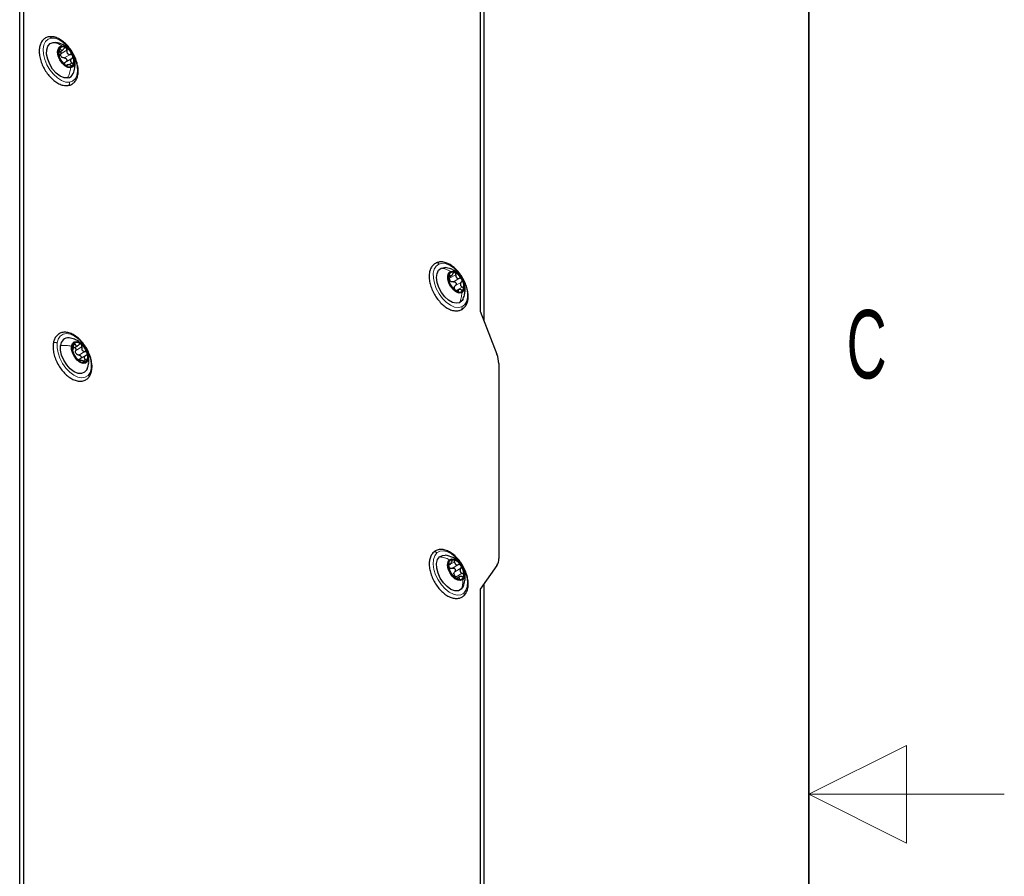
# Model space of a CAD drawing. Header units: millimetres. Extents: x 5 to 418, y 2 to 292.
# Tile 28 of 30: x 368 to 418, y 143 to 187. Entities that reach past the tile are written whole.
import ezdxf

# ---------------------------------------------------------------- set-up
doc = ezdxf.new("R2010")
doc.units = ezdxf.units.MM
doc.layers.add('SLD-0', color=7, linetype='Continuous')
doc.styles.add('SLDTEXTSTYLE0', font='TXT', dxfattribs={"width": 0.605})

msp = doc.modelspace()

# ---------------------------------------------------------------- linework, layer by layer
at = {"color": 7, "linetype": 'Continuous', "lineweight": 18}
for p, q in [((367.6579, 126.7357), (367.6579, 229.6198)), ((369.6686, 185.2882), (369.7453, 185.3325)), ((369.7597, 185.0924), (370.0709, 185.272)), ((369.9372, 184.8795), (370.2483, 185.0591)), ((370.0594, 184.4692), (370.0905, 184.4871)), ((370.1759, 184.5329), (370.3352, 184.6248)), ((389.6097, 173.7624), (389.6502, 173.7858)), ((389.6406, 173.623), (389.9517, 173.8026)), ((389.832, 173.4393), (390.1431, 173.6189)), ((389.9344, 173.2472), (390.2456, 173.4268)), ((389.9752, 172.9957), (390.2864, 173.1753)), ((390.0625, 172.9521), (390.0874, 172.9664)), ((370.3999, 170.1941), (370.4957, 170.2494)), ((370.3648, 169.9479), (370.3709, 169.9514)), ((370.5244, 169.9338), (370.8355, 170.1134)), ((370.6825, 169.6982), (370.9937, 169.8778)), ((370.7286, 169.398), (370.7385, 169.4037)), ((370.8963, 169.3938), (371.0214, 169.466)), ((389.5808, 158.9552), (389.8919, 159.1349)), ((389.608, 159.0323), (389.6237, 159.0413)), ((389.7802, 158.8064), (390.0914, 158.986)), ((389.9012, 158.6263), (390.2123, 158.8059)), ((389.9756, 158.3669), (390.2868, 158.5466)), ((390.0932, 158.2461), (390.1395, 158.2729))]:
    msp.add_line(p, q, dxfattribs=at)
at = {"color": 7, "linetype": 'Continuous', "lineweight": 25}
for p, q in [((367.6579, 136.0442), (367.6579, 220.3112)), ((367.87, 136.1667), (367.87, 220.4337)), ((391.2046, 206.963), (391.2046, 171.9334)), ((391.4025, 171.4233), (391.4025, 207.0278)), ((369.3654, 185.6766), (369.5093, 185.6718)), ((369.6763, 185.1796), (369.8487, 185.2791)), ((370.0181, 184.6813), (370.3293, 184.8609)), ((370.0978, 184.5286), (370.0369, 184.4934)), ((389.5962, 173.6739), (389.7272, 173.7494)), ((390.0948, 173.0325), (389.9886, 172.9712)), ((391.2046, 171.9334), (392.0574, 169.7354)), ((370.3987, 170.0446), (370.6279, 170.1769)), ((371.0327, 169.6726), (370.6886, 169.474)), ((370.7451, 169.426), (370.7024, 169.4014)), ((392.1521, 169.2724), (392.1521, 159.2925)), ((389.5831, 158.965), (389.6772, 159.0193)), ((392.0574, 158.9389), (391.2046, 157.7256)), ((390.1462, 158.368), (390.0023, 158.2849)), ((391.2046, 157.7256), (391.2046, 122.696)), ((391.4025, 121.2432), (391.4025, 158.0072))]:
    msp.add_line(p, q, dxfattribs=at)
at = {"color": 7, "linetype": 'Continuous', "lineweight": 18, "flags": 128}
for points in [[(370.1973, 183.6399), (370.0053, 183.6485), (369.7978, 183.7221), (369.5867, 183.8565), (369.3843, 184.0438), (369.2024, 184.2731), (369.0516, 184.5312), (368.9406, 184.803), (368.8758, 185.0727), (368.8611, 185.3247), (368.8973, 185.5443), (368.9823, 185.7187), (369.1111, 185.8379), (369.2763, 185.8948)], [(369.2763, 185.8948), (369.4683, 185.8862), (369.6758, 185.8126), (369.8869, 185.6783), (370.0893, 185.4909), (370.2712, 185.2616), (370.422, 185.0035), (370.533, 184.7317), (370.5978, 184.462), (370.6125, 184.21), (370.5763, 183.9904), (370.4913, 183.816), (370.3625, 183.6968), (370.1973, 183.6399)], [(390.2603, 172.1632), (390.0866, 172.1243), (389.8891, 172.1512), (389.6794, 172.2422), (389.4695, 172.3922), (389.2717, 172.5924), (389.0974, 172.8312), (388.9568, 173.0946), (388.8582, 173.3675), (388.8071, 173.6338), (388.8065, 173.8782), (388.8566, 174.0864), (388.9544, 174.2464), (389.0942, 174.3488)], [(389.0942, 174.3488), (389.2678, 174.3877), (389.4653, 174.3608), (389.675, 174.2698), (389.8849, 174.1198), (390.0828, 173.9196), (390.257, 173.6808), (390.3976, 173.4174), (390.4963, 173.1445), (390.5474, 172.8782), (390.5479, 172.6338), (390.4978, 172.4256), (390.4, 172.2656), (390.2603, 172.1632)], [(369.5763, 170.3088), (369.6319, 170.5122), (369.7347, 170.6662), (369.8786, 170.7618), (370.0555, 170.7934), (370.2549, 170.7592), (370.4653, 170.6613), (370.6744, 170.5052), (370.8702, 170.3001), (371.0412, 170.0579), (371.1774, 169.7926), (371.2711, 169.5198), (371.3166, 169.2551), (371.3115, 169.0141)], [(371.3115, 169.0141), (371.2559, 168.8106), (371.1532, 168.6567), (371.0092, 168.5611), (370.8323, 168.5294), (370.6329, 168.5636), (370.4225, 168.6615), (370.2134, 168.8176), (370.0176, 169.0227), (369.8466, 169.2649), (369.7104, 169.5302), (369.6167, 169.8031), (369.5712, 170.0677), (369.5763, 170.3088)], [(388.9893, 159.5832), (389.1394, 159.6684), (389.3208, 159.6891), (389.5228, 159.6441), (389.7339, 159.536), (389.9416, 159.371), (390.134, 159.1588), (390.2998, 158.9117), (390.4295, 158.6441), (390.5154, 158.3715), (390.5526, 158.1097), (390.539, 157.874), (390.4752, 157.6781), (390.3651, 157.5333)], [(390.3651, 157.5333), (390.215, 157.4481), (390.0337, 157.4274), (389.8316, 157.4724), (389.6206, 157.5806), (389.4128, 157.7455), (389.2204, 157.9577), (389.0546, 158.2048), (388.9249, 158.4724), (388.839, 158.745), (388.8018, 159.0068), (388.8154, 159.2425), (388.8792, 159.4384), (388.9893, 159.5832)]]:
    msp.add_lwpolyline(points, dxfattribs=at)
at = {"color": 7, "linetype": 'Continuous', "lineweight": 25, "flags": 128}
for points in [[(370.1082, 183.8581), (369.9236, 183.872), (369.7239, 183.9584), (369.5252, 184.1104), (369.3437, 184.3156), (369.194, 184.5573), (369.0883, 184.8161), (369.0352, 185.071), (369.0388, 185.3012), (369.0991, 185.4882), (369.211, 185.6168), (369.3654, 185.6766)], [(370.2625, 184.3787), (370.122, 184.3953), (369.9708, 184.4775), (369.8272, 184.6153), (369.7085, 184.7921), (369.629, 184.9867), (369.5984, 185.1754), (369.6203, 185.3356), (369.692, 185.448), (369.805, 185.4989)], [(369.805, 185.4989), (369.9456, 185.4823), (370.0968, 185.4001), (370.2404, 185.2623), (370.3591, 185.0855), (370.4386, 184.891), (370.4692, 184.7022), (370.4473, 184.542), (370.3755, 184.4296), (370.2625, 184.3787)], [(390.1474, 172.3747), (389.9796, 172.3433), (389.7873, 172.3859), (389.586, 172.4989), (389.3922, 172.6733), (389.2214, 172.8949), (389.0876, 173.1457), (389.0015, 173.4055), (388.9702, 173.6532), (388.9961, 173.8687), (389.0773, 174.0345), (389.207, 174.1373)], [(389.207, 174.1373), (389.3748, 174.1687), (389.4084, 174.1664)], [(390.2638, 172.8846), (390.1351, 172.8671), (389.987, 172.9173), (389.8373, 173.029), (389.7041, 173.1887), (389.6035, 173.3773), (389.5476, 173.5719), (389.5432, 173.749), (389.5908, 173.8874), (389.6846, 173.9703)], [(389.6846, 173.9703), (389.8133, 173.9877), (389.9614, 173.9376), (390.1111, 173.8259), (390.2443, 173.6662), (390.3449, 173.4776), (390.4008, 173.283), (390.4052, 173.1059), (390.3576, 172.9675), (390.2638, 172.8846)], [(390.3352, 172.5771), (390.2772, 172.4775), (390.1474, 172.3747)], [(371.1436, 169.1394), (371.0864, 168.9495), (370.9772, 168.8174), (370.8248, 168.7536), (370.6415, 168.7633), (370.4422, 168.8459), (370.2431, 168.9945), (370.0602, 169.1971), (369.9084, 169.4373), (369.8, 169.6957), (369.7438, 169.9513), (369.7442, 170.1835)], [(370.3099, 170.1545), (370.3574, 170.2928), (370.4512, 170.3757), (370.58, 170.3932), (370.7281, 170.343), (370.8778, 170.2313), (371.011, 170.0716), (371.1116, 169.883), (371.1675, 169.6884), (371.1719, 169.5113)], [(371.1719, 169.5113), (371.1243, 169.3729), (371.0305, 169.29), (370.9018, 169.2726), (370.7537, 169.3227), (370.604, 169.4344), (370.4708, 169.5942), (370.3702, 169.7827), (370.3143, 169.9773), (370.3099, 170.1545)], [(390.232, 157.7317), (390.086, 157.656), (389.9069, 157.6534), (389.7092, 157.7241), (389.5089, 157.8624), (389.3222, 158.0571), (389.1643, 158.2923), (389.0479, 158.5491), (388.9826, 158.8067), (388.9735, 159.0441), (389.0214, 159.2422), (389.1224, 159.3848)], [(389.1224, 159.3848), (389.2684, 159.4605), (389.4185, 159.4675)], [(390.3159, 158.2205), (390.203, 158.1696), (390.0624, 158.1862), (389.9112, 158.2684), (389.7676, 158.4062), (389.6489, 158.583), (389.5694, 158.7776), (389.5388, 158.9663), (389.5607, 159.1265), (389.6325, 159.2389)], [(389.6325, 159.2389), (389.7454, 159.2898), (389.886, 159.2732), (390.0372, 159.191), (390.1808, 159.0532), (390.2995, 158.8764), (390.379, 158.6819), (390.4096, 158.4931), (390.3877, 158.3329), (390.3159, 158.2205)], [(390.3343, 157.8773), (390.333, 157.8744), (390.232, 157.7317)]]:
    msp.add_lwpolyline(points, dxfattribs=at)
at = {"color": 7, "linetype": 'Continuous', "lineweight": 25}
for centre, radius, start, end in [((370.1701, 185.1371), 0.5325, 155.60876, 207.25919), ((369.8763, 185.2127), 0.2394, 52.45778, 142.95841), ((369.5813, 184.6807), 0.8459, 21.0439, 58.587), ((370.4863, 185.1969), 0.8459, 201.0439, 238.587), ((370.0339, 185.1343), 0.3105, 213.83672, 225.79538), ((369.8974, 184.7405), 0.5325, 335.60901, 27.25893), ((370.1913, 184.6649), 0.2394, 232.45939, 322.9568), ((370.0519, 184.2217), 0.3679, 278.79971, 338.97762), ((390.243, 173.6392), 0.6617, 166.99189, 211.44055), ((389.8048, 173.7248), 0.216, 65.58729, 162.94865), ((389.5999, 173.2387), 0.7435, 25.66935, 66.69099), ((389.8785, 173.6699), 0.2723, 219.65561, 232.70845), ((390.3486, 173.6162), 0.7435, 205.67029, 246.6891), ((389.7054, 173.2156), 0.6617, 346.99256, 31.43966), ((390.1185, 173.155), 0.2413, 182.1369, 196.29495), ((390.1436, 173.13), 0.216, 245.58886, 342.94708), ((370.1371, 170.1807), 0.3929, 82.604, 179.6003), ((370.7532, 170.038), 0.4132, 141.41206, 203.02769), ((370.5876, 170.0486), 0.293, 44.03556, 122.48056), ((370.2366, 169.5396), 0.9073, 15.9777, 51.75911), ((371.2452, 170.1261), 0.9073, 195.97699, 231.76051), ((370.8209, 169.9595), 0.3332, 208.16545, 219.57539), ((370.7286, 169.6277), 0.4132, 321.41305, 23.02669), ((390.8504, 169.2473), 1.3019, 1.10848, 22.02105), ((370.8942, 169.6171), 0.293, 224.03288, 302.48141), ((389.803, 159.0198), 0.2207, 83.52802, 179.4158), ((389.6843, 158.6378), 0.6182, 29.97964, 76.56251), ((391.5389, 159.2673), 0.6138, 327.65082, 2.351), ((390.3622, 158.9703), 0.7816, 176.20527, 215.84193), ((389.7757, 158.9971), 0.2248, 225.84679, 240.69326), ((389.5862, 158.4891), 0.7816, 356.20542, 35.84161), ((390.2641, 158.8216), 0.6181, 209.97856, 256.56359), ((390.1413, 158.5612), 0.2863, 189.70792, 202.33633), ((390.1454, 158.4396), 0.2207, 263.52765, 359.41538)]:
    msp.add_arc(centre, radius, start, end, dxfattribs=at)
for points, knots in [([(369.1754, 185.9648), (369.1393, 185.9578), (369.0421, 185.9393), (368.8981, 185.8585), (368.7706, 185.7141), (368.6878, 185.5277), (368.6499, 185.3072), (368.6578, 185.0595), (368.7108, 184.796), (368.8059, 184.529), (368.9382, 184.2706), (369.1019, 184.0319), (369.2903, 183.8232), (369.4963, 183.6532), (369.7131, 183.5322), (369.9271, 183.4634), (370.066, 183.4693), (370.1285, 183.472)], [0, 0, 0, 0, 0.0314274, 0.0846203, 0.1377885, 0.1941173, 0.2572314, 0.328126, 0.4054077, 0.4868907, 0.5704055, 0.6536606, 0.7344019, 0.810757, 0.8815694, 0.9466343, 1, 1, 1, 1]), ([(370.1285, 183.472), (370.1646, 183.4789), (370.2618, 183.4975), (370.4057, 183.5783), (370.5333, 183.7226), (370.6161, 183.909), (370.654, 184.1295), (370.6461, 184.3772), (370.5931, 184.6408), (370.498, 184.9078), (370.3657, 185.1661), (370.202, 185.4049), (370.0136, 185.6135), (369.8076, 185.7836), (369.5908, 185.9046), (369.3768, 185.9733), (369.2379, 185.9674), (369.1754, 185.9648)], [0, 0, 0, 0, 0.0314274, 0.0846201, 0.1377882, 0.194117, 0.2572311, 0.3281257, 0.4054074, 0.4868904, 0.5704052, 0.6536602, 0.7344014, 0.8107575, 0.8815701, 0.9466343, 1, 1, 1, 1]), ([(370.1317, 185.3703), (370.0981, 185.4022), (370.0132, 185.483), (369.8056, 185.6032), (369.6194, 185.6461), (369.5026, 185.673)], [0, 0, 0, 0, 0.1956552, 0.4954058, 1, 1, 1, 1]), ([(369.6852, 185.357), (369.6811, 185.3483), (369.672, 185.3287), (369.668, 185.2942), (369.6673, 185.2565), (369.6705, 185.2308), (369.6722, 185.218)], [0, 0, 0, 0, 0.2023505, 0.4531853, 0.7270198, 1, 1, 1, 1]), ([(369.7453, 185.3325), (369.7415, 185.3408), (369.7349, 185.3554), (369.7192, 185.372), (369.6974, 185.3731), (369.6895, 185.3627), (369.6852, 185.357)], [0, 0, 0, 0, 0.3221508, 0.5668185, 0.7617003, 1, 1, 1, 1]), ([(369.7453, 185.3325), (369.7533, 185.3145), (369.7648, 185.289), (369.7953, 185.2691), (369.8214, 185.2668), (369.8479, 185.2772), (369.8841, 185.3041), (369.9034, 185.3345), (369.9168, 185.3557)], [0, 0, 0, 0, 0.2399876, 0.3405441, 0.4404834, 0.5551937, 0.6895219, 1, 1, 1, 1]), ([(370.0222, 185.4026), (370.0125, 185.4063), (369.9933, 185.4136), (369.9619, 185.4052), (369.9354, 185.3851), (369.9232, 185.3658), (369.9168, 185.3557)], [0, 0, 0, 0, 0.2362917, 0.4702311, 0.7225633, 1, 1, 1, 1]), ([(370.0709, 185.272), (370.0721, 185.285), (370.0746, 185.311), (370.0664, 185.3485), (370.05, 185.3819), (370.0312, 185.3959), (370.0222, 185.4026)], [0, 0, 0, 0, 0.265436, 0.5273954, 0.7752442, 1, 1, 1, 1]), ([(370.0709, 185.272), (370.0685, 185.2439), (370.065, 185.2018), (370.0819, 185.1483), (370.1032, 185.1128), (370.1338, 185.0856), (370.1817, 185.0608), (370.2218, 185.0598), (370.2483, 185.0591)], [0, 0, 0, 0, 0.2570729, 0.3851654, 0.5110817, 0.6355359, 0.7589834, 1, 1, 1, 1]), ([(369.6781, 184.9819), (369.6806, 184.9888), (369.6859, 185.0029), (369.6849, 185.0284), (369.685, 185.0587), (369.6834, 185.0954), (369.6807, 185.1493), (369.6756, 185.1905), (369.6722, 185.218)], [0, 0, 0, 0, 0.0918662, 0.1879907, 0.3180129, 0.4763468, 0.6501849, 1, 1, 1, 1]), ([(369.6781, 184.9819), (369.677, 184.9793), (369.6735, 184.9708), (369.6781, 184.9517), (369.6843, 184.9249), (369.6923, 184.9045), (369.6968, 184.8932)], [0, 0, 0, 0, 0.09168761, 0.29366706, 0.60623461, 1, 1, 1, 1]), ([(369.6968, 184.8932), (369.702, 184.8812), (369.712, 184.858), (369.7289, 184.8272), (369.7441, 184.8024), (369.7546, 184.7892), (369.759, 184.7837)], [0, 0, 0, 0, 0.3098693, 0.5987984, 0.8344307, 1, 1, 1, 1]), ([(369.7272, 185.209), (369.7302, 185.2066), (369.7428, 185.1966), (369.7548, 185.1689), (369.7636, 185.1316), (369.761, 185.1055), (369.7597, 185.0924)], [0, 0, 0, 0, 0.090843, 0.3815118, 0.6878719, 1, 1, 1, 1]), ([(369.776, 184.9614), (369.7681, 184.9825), (369.7522, 185.0248), (369.7572, 185.0697), (369.7597, 185.0924)], [0, 0, 0, 0, 0.4965347, 1, 1, 1, 1]), ([(369.9365, 184.5709), (369.9207, 184.5896), (369.896, 184.619), (369.8615, 184.6581), (369.8352, 184.689), (369.811, 184.7185), (369.7863, 184.7503), (369.7691, 184.7714), (369.759, 184.7837)], [0, 0, 0, 0, 0.2655113, 0.4146803, 0.5645751, 0.705187, 0.8275382, 1, 1, 1, 1]), ([(369.9372, 184.8795), (369.9159, 184.8794), (369.8731, 184.8791), (369.8361, 184.9008), (369.8174, 184.9118)], [0, 0, 0, 0, 0.4957959, 1, 1, 1, 1]), ([(369.9372, 184.8795), (369.9495, 184.8793), (369.9745, 184.8791), (370.0103, 184.8642), (370.0404, 184.8395), (370.0614, 184.8063), (370.0698, 184.769), (370.0644, 184.7327), (370.0466, 184.7014), (370.0276, 184.688), (370.0181, 184.6813)], [0, 0, 0, 0, 0.1247299, 0.2527361, 0.3848433, 0.5168512, 0.6444639, 0.7660536, 0.8828345, 1, 1, 1, 1]), ([(370.3708, 184.9844), (370.3646, 184.996), (370.3523, 185.0191), (370.3214, 185.0437), (370.2858, 185.0587), (370.2607, 185.059), (370.2483, 185.0591)], [0, 0, 0, 0, 0.25544117, 0.51051582, 0.75874368, 1, 1, 1, 1]), ([(370.3293, 184.8609), (370.3093, 184.8466), (370.2797, 184.8252), (370.2584, 184.782), (370.2528, 184.747), (370.2602, 184.7116), (370.2841, 184.6664), (370.3145, 184.6417), (370.3352, 184.6248)], [0, 0, 0, 0, 0.2467865, 0.3663365, 0.4839066, 0.6040553, 0.7301859, 1, 1, 1, 1]), ([(370.3293, 184.8609), (370.3387, 184.8676), (370.3577, 184.8809), (370.3753, 184.9121), (370.3815, 184.9486), (370.3744, 184.9723), (370.3708, 184.9844)], [0, 0, 0, 0, 0.2417499, 0.4839013, 0.7352348, 1, 1, 1, 1]), ([(370.393, 184.0843), (370.4273, 184.1818), (370.488, 184.3541), (370.4939, 184.6152), (370.4754, 184.7933), (370.4366, 184.8826), (370.4292, 184.8998)], [0, 0, 0, 0, 0.36860576, 0.65092528, 0.93279194, 1, 1, 1, 1]), ([(369.9365, 184.5709), (369.9437, 184.5623), (369.9591, 184.544), (369.9857, 184.5184), (370.0143, 184.4941), (370.0354, 184.4812), (370.0454, 184.475)], [0, 0, 0, 0, 0.2304722, 0.4916136, 0.7589628, 1, 1, 1, 1]), ([(369.9469, 184.5948), (369.9541, 184.6124), (369.969, 184.6485), (370.0015, 184.6702), (370.0181, 184.6813)], [0, 0, 0, 0, 0.4880075, 1, 1, 1, 1]), ([(370.0454, 184.475), (370.0532, 184.4712), (370.066, 184.4651), (370.0857, 184.4605), (370.0965, 184.4734), (370.0927, 184.482), (370.0905, 184.4871)], [0, 0, 0, 0, 0.3869141, 0.6263926, 0.7790978, 1, 1, 1, 1]), ([(370.2621, 184.5104), (370.2364, 184.5187), (370.1995, 184.5308), (370.1513, 184.5365), (370.1224, 184.5363), (370.1006, 184.5318), (370.0812, 184.5156), (370.0868, 184.4986), (370.0905, 184.4871)], [0, 0, 0, 0, 0.376375, 0.5423587, 0.6791161, 0.7794683, 0.8510882, 1, 1, 1, 1]), ([(370.2621, 184.5104), (370.2742, 184.5064), (370.2975, 184.4987), (370.3319, 184.496), (370.3632, 184.5009), (370.3763, 184.5144), (370.3824, 184.5206)], [0, 0, 0, 0, 0.2968594, 0.5695313, 0.8030774, 1, 1, 1, 1]), ([(370.3824, 184.5206), (370.3854, 184.5286), (370.3919, 184.5457), (370.3823, 184.5748), (370.3634, 184.6022), (370.3449, 184.617), (370.3352, 184.6248)], [0, 0, 0, 0, 0.1995937, 0.4307244, 0.7003598, 1, 1, 1, 1]), ([(388.96, 174.4092), (388.9278, 174.3923), (388.8409, 174.3465), (388.7264, 174.2251), (388.6372, 174.0452), (388.593, 173.8289), (388.5943, 173.5845), (388.6411, 173.3224), (388.7305, 173.0552), (388.8579, 172.7949), (389.0175, 172.5527), (389.2028, 172.3391), (389.4067, 172.1635), (389.6227, 172.0336), (389.8426, 171.9598), (390.0507, 171.9452), (390.1712, 171.9865), (390.2247, 172.0048)], [0, 0, 0, 0, 0.03110519, 0.08393755, 0.13956149, 0.20158292, 0.27141789, 0.34794263, 0.42895756, 0.5123228, 0.59575284, 0.67697627, 0.7540405, 0.82567247, 0.89152744, 0.95187828, 1, 1, 1, 1]), ([(390.2247, 172.0048), (390.2569, 172.0218), (390.3439, 172.0675), (390.4583, 172.1889), (390.5476, 172.3689), (390.5918, 172.5852), (390.5904, 172.8295), (390.5436, 173.0916), (390.4542, 173.3589), (390.3268, 173.6192), (390.1672, 173.8613), (389.9819, 174.0749), (389.778, 174.2505), (389.5621, 174.3804), (389.3421, 174.4542), (389.134, 174.4688), (389.0135, 174.4275), (388.96, 174.4092)], [0, 0, 0, 0, 0.0311052, 0.0839387, 0.1395611, 0.2015823, 0.2714189, 0.3479435, 0.4289584, 0.5123224, 0.5957533, 0.6769767, 0.7540408, 0.8256727, 0.8915285, 0.9518783, 1, 1, 1, 1]), ([(390.1053, 173.8212), (390.084, 173.8465), (390.0186, 173.9243), (389.8784, 174.0152), (389.6687, 174.12), (389.505, 174.149), (389.4043, 174.1668)], [0, 0, 0, 0, 0.12365934, 0.38050527, 0.61879064, 1, 1, 1, 1]), ([(389.5983, 173.7882), (389.5958, 173.7781), (389.5904, 173.7559), (389.5906, 173.7198), (389.5939, 173.682), (389.5992, 173.657), (389.6018, 173.6448)], [0, 0, 0, 0, 0.2149391, 0.4717415, 0.7414326, 1, 1, 1, 1]), ([(389.6502, 173.7858), (389.6466, 173.7925), (389.6403, 173.804), (389.6237, 173.8158), (389.6053, 173.8071), (389.6009, 173.7953), (389.5983, 173.7882)], [0, 0, 0, 0, 0.3033624, 0.517651, 0.7116725, 1, 1, 1, 1]), ([(389.6502, 173.7858), (389.6584, 173.771), (389.6699, 173.7502), (389.6997, 173.7396), (389.7229, 173.7452), (389.745, 173.7618), (389.7754, 173.7964), (389.7903, 173.8301), (389.8008, 173.8537)], [0, 0, 0, 0, 0.2130917, 0.3009144, 0.3963657, 0.5163148, 0.6616726, 1, 1, 1, 1]), ([(389.894, 173.9215), (389.8846, 173.9231), (389.8653, 173.9264), (389.8374, 173.9111), (389.8152, 173.8862), (389.8058, 173.8649), (389.8008, 173.8537)], [0, 0, 0, 0, 0.2202195, 0.451278, 0.7113453, 1, 1, 1, 1]), ([(389.9517, 173.8026), (389.9517, 173.8156), (389.9516, 173.8412), (389.9405, 173.8765), (389.9223, 173.9065), (389.903, 173.9167), (389.894, 173.9215)], [0, 0, 0, 0, 0.2768347, 0.5426067, 0.7856302, 1, 1, 1, 1]), ([(389.9517, 173.8026), (389.9521, 173.7746), (389.9528, 173.733), (389.974, 173.6823), (389.9981, 173.6504), (390.0303, 173.6279), (390.0791, 173.6105), (390.1176, 173.6155), (390.1431, 173.6189)], [0, 0, 0, 0, 0.2628719, 0.3911762, 0.5158094, 0.6382171, 0.7598635, 1, 1, 1, 1]), ([(389.6426, 173.3933), (389.6422, 173.4036), (389.6415, 173.423), (389.636, 173.4533), (389.6307, 173.4866), (389.6245, 173.5247), (389.6159, 173.5783), (389.6074, 173.6184), (389.6018, 173.6448)], [0, 0, 0, 0, 0.1214055, 0.2277473, 0.3620757, 0.5177124, 0.68251, 1, 1, 1, 1]), ([(389.6688, 173.4961), (389.6592, 173.5158), (389.6397, 173.5558), (389.6403, 173.6003), (389.6406, 173.623)], [0, 0, 0, 0, 0.4910759, 1, 1, 1, 1]), ([(389.6426, 173.3933), (389.6428, 173.389), (389.6433, 173.377), (389.6508, 173.3553), (389.662, 173.3263), (389.6727, 173.3054), (389.6785, 173.2941)], [0, 0, 0, 0, 0.1204789, 0.3380105, 0.6418433, 1, 1, 1, 1]), ([(389.6785, 173.2941), (389.6847, 173.2828), (389.6965, 173.2616), (389.7153, 173.2345), (389.7306, 173.2141), (389.7411, 173.2048), (389.7451, 173.2012)], [0, 0, 0, 0, 0.3373097, 0.6344904, 0.8599061, 1, 1, 1, 1]), ([(389.832, 173.4393), (389.8116, 173.4359), (389.7707, 173.4292), (389.7326, 173.4452), (389.7135, 173.4532)], [0, 0, 0, 0, 0.4989844, 1, 1, 1, 1]), ([(389.9364, 173.0175), (389.918, 173.0361), (389.8898, 173.0645), (389.8505, 173.1011), (389.8218, 173.1284), (389.7961, 173.1532), (389.7716, 173.1779), (389.7546, 173.1929), (389.7451, 173.2012)], [0, 0, 0, 0, 0.2953134, 0.4532783, 0.6063569, 0.7438471, 0.857366, 1, 1, 1, 1]), ([(389.832, 173.4393), (389.8438, 173.441), (389.8678, 173.4446), (389.9043, 173.4347), (389.9364, 173.4136), (389.9606, 173.3826), (389.9731, 173.3455), (389.9724, 173.3075), (389.9596, 173.2726), (389.9428, 173.2556), (389.9344, 173.2472)], [0, 0, 0, 0, 0.12036877, 0.24346517, 0.37201192, 0.5036208, 0.63423055, 0.76059993, 0.88137135, 1, 1, 1, 1]), ([(389.8774, 173.146), (389.8818, 173.1656), (389.8907, 173.205), (389.9198, 173.2331), (389.9344, 173.2472)], [0, 0, 0, 0, 0.49606, 1, 1, 1, 1]), ([(390.2699, 173.5608), (390.2626, 173.5717), (390.2482, 173.5934), (390.2154, 173.6142), (390.1791, 173.6242), (390.155, 173.6207), (390.1431, 173.6189)], [0, 0, 0, 0, 0.2614091, 0.5161363, 0.7610836, 1, 1, 1, 1]), ([(390.2456, 173.4268), (390.2281, 173.4088), (390.2019, 173.3816), (390.1877, 173.3334), (390.1875, 173.2956), (390.1999, 173.259), (390.2296, 173.214), (390.2635, 173.1909), (390.2864, 173.1753)], [0, 0, 0, 0, 0.2406249, 0.3607409, 0.4810307, 0.6045749, 0.7329249, 1, 1, 1, 1]), ([(390.2456, 173.4268), (390.2539, 173.4352), (390.2706, 173.4521), (390.2834, 173.4868), (390.2848, 173.5251), (390.275, 173.5487), (390.2699, 173.5608)], [0, 0, 0, 0, 0.2382417, 0.4819313, 0.7362105, 1, 1, 1, 1]), ([(390.3326, 172.5712), (390.362, 172.6511), (390.4143, 172.7937), (390.4357, 173.024), (390.4304, 173.1956), (390.3993, 173.2937), (390.3923, 173.3159)], [0, 0, 0, 0, 0.33400092, 0.59517253, 0.90840112, 1, 1, 1, 1]), ([(389.9752, 172.9957), (389.9565, 173.0078), (389.9198, 173.0314), (389.8977, 173.069), (389.8869, 173.0873)], [0, 0, 0, 0, 0.5119025, 1, 1, 1, 1]), ([(389.9364, 173.0175), (389.9449, 173.009), (389.9626, 172.9913), (389.9921, 172.9677), (390.0224, 172.9469), (390.0443, 172.9376), (390.0544, 172.9334)], [0, 0, 0, 0, 0.2469583, 0.5138931, 0.7753234, 1, 1, 1, 1]), ([(390.0544, 172.9334), (390.0619, 172.931), (390.0741, 172.9271), (390.0936, 172.932), (390.0962, 172.9506), (390.0907, 172.9605), (390.0874, 172.9664)], [0, 0, 0, 0, 0.3286271, 0.5333592, 0.7210713, 1, 1, 1, 1]), ([(390.2379, 173.0343), (390.2122, 173.0394), (390.1754, 173.0467), (390.1287, 173.0437), (390.1018, 173.0373), (390.0822, 173.0252), (390.0706, 172.9988), (390.0805, 172.9798), (390.0874, 172.9664)], [0, 0, 0, 0, 0.35472054, 0.50807911, 0.63371606, 0.7294698, 0.80947299, 1, 1, 1, 1]), ([(390.2379, 173.0343), (390.2502, 173.0319), (390.2735, 173.0273), (390.307, 173.0301), (390.3364, 173.042), (390.3457, 173.0588), (390.3501, 173.0667)], [0, 0, 0, 0, 0.2930439, 0.5591001, 0.7905222, 1, 1, 1, 1]), ([(390.3501, 173.0667), (390.3515, 173.0761), (390.3546, 173.0963), (390.3406, 173.1266), (390.3179, 173.1543), (390.2971, 173.1681), (390.2864, 173.1753)], [0, 0, 0, 0, 0.2077773, 0.4462431, 0.7135791, 1, 1, 1, 1]), ([(371.3455, 168.9488), (371.3497, 168.9912), (371.3624, 169.1183), (371.3432, 169.3384), (371.2795, 169.6042), (371.1741, 169.8701), (371.0331, 170.1244), (370.8623, 170.3563), (370.6687, 170.5557), (370.4592, 170.7139), (370.2407, 170.8227), (370.0207, 170.8732), (369.8121, 170.8571), (369.6329, 170.7743), (369.4975, 170.637), (369.4086, 170.4653), (369.3845, 170.3388), (369.3726, 170.276)], [0, 0, 0, 0, 0.03646197, 0.10945274, 0.18802795, 0.27026077, 0.35393684, 0.4367613, 0.51652777, 0.59152907, 0.66083623, 0.7244362, 0.78277186, 0.83698369, 0.88994391, 0.94540216, 1, 1, 1, 1]), ([(369.3726, 170.276), (369.3684, 170.2337), (369.3558, 170.1066), (369.3749, 169.8864), (369.4386, 169.6207), (369.544, 169.3548), (369.685, 169.1005), (369.8558, 168.8686), (370.0494, 168.6691), (370.2589, 168.5109), (370.4775, 168.4022), (370.6974, 168.3516), (370.906, 168.3677), (371.0852, 168.4505), (371.2206, 168.5879), (371.3095, 168.7595), (371.3336, 168.8861), (371.3455, 168.9488)], [0, 0, 0, 0, 0.0364603, 0.1094528, 0.1880263, 0.2702609, 0.3539368, 0.4367615, 0.5165278, 0.5915291, 0.6608363, 0.7244363, 0.782772, 0.8369838, 0.889944, 0.9454038, 1, 1, 1, 1]), ([(370.7728, 170.3084), (370.7383, 170.3417), (370.6501, 170.4268), (370.4451, 170.5191), (370.2759, 170.5524), (370.1797, 170.5713)], [0, 0, 0, 0, 0.216776, 0.5545753, 1, 1, 1, 1]), ([(370.3709, 169.9514), (370.3762, 169.9542), (370.3873, 169.96), (370.3902, 169.9827), (370.3956, 170.0085), (370.3987, 170.0429), (370.4025, 170.0956), (370.4011, 170.1369), (370.4001, 170.1649)], [0, 0, 0, 0, 0.0758354, 0.1605747, 0.2840027, 0.442254, 0.622388, 1, 1, 1, 1]), ([(370.4302, 170.2957), (370.4246, 170.2887), (370.4119, 170.2729), (370.4036, 170.2404), (370.3987, 170.2038), (370.3996, 170.178), (370.4001, 170.1649)], [0, 0, 0, 0, 0.1937284, 0.4385623, 0.7149847, 1, 1, 1, 1]), ([(370.4957, 170.2494), (370.4922, 170.2592), (370.4858, 170.2769), (370.4703, 170.2974), (370.4481, 170.3071), (370.4362, 170.2995), (370.4302, 170.2957)], [0, 0, 0, 0, 0.32354438, 0.58549234, 0.79155739, 1, 1, 1, 1]), ([(370.4957, 170.2494), (370.5032, 170.2284), (370.514, 170.1984), (370.5444, 170.1704), (370.5717, 170.1607), (370.6016, 170.164), (370.643, 170.1823), (370.6667, 170.2088), (370.683, 170.2272)], [0, 0, 0, 0, 0.2572152, 0.3685591, 0.4750479, 0.5883744, 0.7148351, 1, 1, 1, 1]), ([(370.7982, 170.2522), (370.7886, 170.2578), (370.7697, 170.2688), (370.7361, 170.2673), (370.7057, 170.2529), (370.6908, 170.236), (370.683, 170.2272)], [0, 0, 0, 0, 0.2500203, 0.4889463, 0.7350948, 1, 1, 1, 1]), ([(370.8355, 170.1134), (370.8382, 170.1262), (370.8435, 170.1518), (370.8386, 170.1907), (370.8248, 170.2267), (370.8069, 170.2439), (370.7982, 170.2522)], [0, 0, 0, 0, 0.2556243, 0.5135121, 0.7650097, 1, 1, 1, 1]), ([(370.3709, 169.9514), (370.3687, 169.9507), (370.3615, 169.9484), (370.363, 169.9295), (370.3646, 169.9069), (370.3699, 169.8875), (370.3729, 169.8764)], [0, 0, 0, 0, 0.08305278, 0.26224444, 0.57551706, 1, 1, 1, 1]), ([(370.3729, 169.8764), (370.3768, 169.864), (370.3845, 169.8396), (370.399, 169.8059), (370.4131, 169.7769), (370.4234, 169.7603), (370.4279, 169.7532)], [0, 0, 0, 0, 0.2862346, 0.5678235, 0.8121507, 1, 1, 1, 1]), ([(370.586, 169.5175), (370.5731, 169.5359), (370.5526, 169.5651), (370.5235, 169.6054), (370.5003, 169.639), (370.4785, 169.6723), (370.4549, 169.7106), (370.4381, 169.7371), (370.4279, 169.7532)], [0, 0, 0, 0, 0.2371469, 0.3779482, 0.5247749, 0.6683277, 0.7990471, 1, 1, 1, 1]), ([(370.4649, 170.0828), (370.4725, 170.0799), (370.4914, 170.0729), (370.513, 170.0464), (370.5276, 170.0115), (370.5323, 169.9722), (370.527, 169.9466), (370.5244, 169.9338)], [0, 0, 0, 0, 0.1370986, 0.3391987, 0.556467, 0.7786384, 1, 1, 1, 1]), ([(370.5272, 169.8022), (370.5213, 169.8241), (370.5096, 169.8677), (370.5195, 169.9118), (370.5244, 169.9338)], [0, 0, 0, 0, 0.5006269, 1, 1, 1, 1]), ([(370.6825, 169.6982), (370.6609, 169.7012), (370.6171, 169.7072), (370.5819, 169.7338), (370.5641, 169.7472)], [0, 0, 0, 0, 0.49533808, 1, 1, 1, 1]), ([(370.6825, 169.6982), (370.6951, 169.6962), (370.7204, 169.6924), (370.7547, 169.6732), (370.7823, 169.6456), (370.7997, 169.6113), (370.8033, 169.575), (370.7949, 169.5437), (370.7816, 169.53), (370.7762, 169.5245)], [0, 0, 0, 0, 0.1536612, 0.3104402, 0.469193, 0.6235824, 0.7692619, 0.9072094, 1, 1, 1, 1]), ([(370.8355, 170.1134), (370.8302, 170.086), (370.8222, 170.0446), (370.8338, 169.9896), (370.8519, 169.9515), (370.8801, 169.9203), (370.9259, 169.8892), (370.9667, 169.8823), (370.9937, 169.8778)], [0, 0, 0, 0, 0.2508975, 0.3778863, 0.504127, 0.6300224, 0.7553974, 1, 1, 1, 1]), ([(371.0506, 169.6795), (371.0286, 169.6692), (370.9964, 169.6539), (370.9681, 169.6171), (370.9571, 169.5859), (370.9591, 169.5528), (370.9769, 169.5088), (371.0033, 169.4835), (371.0214, 169.466)], [0, 0, 0, 0, 0.2585992, 0.3791961, 0.494148, 0.6094523, 0.7312433, 1, 1, 1, 1]), ([(371.1089, 169.7894), (371.104, 169.8012), (371.0942, 169.8252), (371.0658, 169.8527), (371.0317, 169.8719), (371.0062, 169.8759), (370.9937, 169.8778)], [0, 0, 0, 0, 0.247458, 0.501502, 0.7535146, 1, 1, 1, 1]), ([(371.0506, 169.6795), (371.061, 169.6844), (371.0816, 169.6939), (371.104, 169.7205), (371.1152, 169.7543), (371.111, 169.7774), (371.1089, 169.7894)], [0, 0, 0, 0, 0.2490783, 0.4917185, 0.7386238, 1, 1, 1, 1]), ([(371.1887, 169.3434), (371.1949, 169.4123), (371.2048, 169.5228), (371.1786, 169.6301), (371.1687, 169.6706)], [0, 0, 0, 0, 0.6231073, 1, 1, 1, 1]), ([(370.586, 169.5175), (370.5919, 169.5092), (370.6048, 169.491), (370.628, 169.4643), (370.6542, 169.4372), (370.674, 169.4213), (370.6836, 169.4135)], [0, 0, 0, 0, 0.2128612, 0.4674435, 0.7409228, 1, 1, 1, 1]), ([(370.6552, 169.4302), (370.6648, 169.4458), (370.6791, 169.4691), (370.7033, 169.4805), (370.7111, 169.4843)], [0, 0, 0, 0, 0.6735034, 1, 1, 1, 1]), ([(370.6836, 169.4135), (370.692, 169.4079), (370.7059, 169.3985), (370.7233, 169.3893), (370.7401, 169.3914), (370.7391, 169.3996), (370.7385, 169.4037)], [0, 0, 0, 0, 0.4241878, 0.7043466, 0.850476, 1, 1, 1, 1]), ([(370.9259, 169.3816), (370.9008, 169.393), (370.8642, 169.4095), (370.8157, 169.4232), (370.785, 169.4294), (370.7625, 169.4306), (370.7393, 169.4272), (370.7388, 169.4125), (370.7385, 169.4037)], [0, 0, 0, 0, 0.38724801, 0.56317876, 0.71149103, 0.82164155, 0.89405049, 1, 1, 1, 1]), ([(370.9259, 169.3816), (370.9377, 169.3762), (370.9606, 169.3657), (370.9953, 169.3579), (371.0275, 169.3563), (371.0441, 169.3658), (371.0516, 169.37)], [0, 0, 0, 0, 0.2947867, 0.5712621, 0.8092392, 1, 1, 1, 1]), ([(371.0516, 169.37), (371.0561, 169.3761), (371.0658, 169.3892), (371.0608, 169.4166), (371.0459, 169.4429), (371.03, 169.4579), (371.0214, 169.466)], [0, 0, 0, 0, 0.19629341, 0.41800629, 0.68762385, 1, 1, 1, 1]), ([(371.0959, 168.969), (371.1179, 169.0238), (371.1601, 169.1289), (371.179, 169.2405), (371.188, 169.2939)], [0, 0, 0, 0, 0.5222029, 1, 1, 1, 1]), ([(388.825, 159.6241), (388.7989, 159.5982), (388.727, 159.5264), (388.6458, 159.3701), (388.5957, 159.1583), (388.5918, 158.9164), (388.6333, 158.6558), (388.718, 158.3885), (388.8412, 158.1268), (388.9974, 157.882), (389.18, 157.6646), (389.3822, 157.484), (389.5968, 157.3487), (389.8174, 157.2666), (390.0332, 157.2482), (390.2225, 157.2925), (390.3176, 157.3631), (390.3597, 157.3944)], [0, 0, 0, 0, 0.031436, 0.0868695, 0.1479998, 0.2169455, 0.2928049, 0.3734013, 0.4566104, 0.5401527, 0.6217474, 0.6993811, 0.7716863, 0.838203, 0.8991683, 0.9552897, 1, 1, 1, 1]), ([(390.3597, 157.3944), (390.3858, 157.4204), (390.4577, 157.4922), (390.5389, 157.6484), (390.5891, 157.8603), (390.5929, 158.1021), (390.5514, 158.3627), (390.4667, 158.63), (390.3435, 158.8917), (390.1873, 159.1365), (390.0047, 159.3539), (389.8025, 159.5346), (389.5879, 159.6698), (389.3673, 159.7519), (389.1515, 159.7704), (388.9622, 159.7261), (388.8671, 159.6555), (388.825, 159.6241)], [0, 0, 0, 0, 0.031436, 0.0868689, 0.1479992, 0.216945, 0.2928043, 0.3734019, 0.4566099, 0.5401523, 0.6217477, 0.6993808, 0.7716865, 0.838203, 0.8991684, 0.9552901, 1, 1, 1, 1]), ([(390.0826, 159.15), (390.0561, 159.177), (389.9743, 159.2604), (389.755, 159.3935), (389.5447, 159.4394), (389.4118, 159.4683)], [0, 0, 0, 0, 0.15028684, 0.46328256, 1, 1, 1, 1]), ([(389.6237, 159.0413), (389.6317, 159.0299), (389.6432, 159.0135), (389.6705, 159.014), (389.689, 159.0269), (389.7066, 159.0486), (389.7304, 159.0898), (389.7412, 159.1263), (389.7487, 159.1518)], [0, 0, 0, 0, 0.1765974, 0.2525543, 0.3483351, 0.4775286, 0.6356971, 1, 1, 1, 1]), ([(389.8279, 159.2391), (389.819, 159.2385), (389.8001, 159.2371), (389.7768, 159.2158), (389.759, 159.187), (389.7522, 159.1639), (389.7487, 159.1518)], [0, 0, 0, 0, 0.2050617, 0.436205, 0.7039335, 1, 1, 1, 1]), ([(389.8919, 159.1349), (389.8907, 159.1475), (389.8884, 159.172), (389.8751, 159.2044), (389.8555, 159.2304), (389.8366, 159.2363), (389.8279, 159.2391)], [0, 0, 0, 0, 0.2894548, 0.5584371, 0.7952146, 1, 1, 1, 1]), ([(389.8919, 159.1349), (389.8948, 159.1077), (389.899, 159.0676), (389.9239, 159.021), (389.9498, 158.9935), (389.9829, 158.9766), (390.0318, 158.9674), (390.0675, 158.9785), (390.0914, 158.986)], [0, 0, 0, 0, 0.2672686, 0.3945184, 0.5166546, 0.6365329, 0.7569049, 1, 1, 1, 1]), ([(389.5824, 159.0221), (389.5816, 159.0109), (389.5799, 158.9869), (389.5841, 158.9501), (389.5909, 158.9131), (389.598, 158.8894), (389.6014, 158.8781)], [0, 0, 0, 0, 0.2300234, 0.4927509, 0.7572525, 1, 1, 1, 1]), ([(389.6237, 159.0413), (389.6203, 159.0467), (389.6147, 159.0556), (389.5972, 159.0597), (389.5858, 159.0429), (389.5837, 159.03), (389.5824, 159.0221)], [0, 0, 0, 0, 0.2610354, 0.436056, 0.6509515, 1, 1, 1, 1]), ([(389.6759, 158.6188), (389.6724, 158.632), (389.6662, 158.6553), (389.6551, 158.69), (389.6449, 158.7251), (389.634, 158.7637), (389.6203, 158.8154), (389.6088, 158.8534), (389.6014, 158.8781)], [0, 0, 0, 0, 0.1520094, 0.2676941, 0.4054515, 0.5579349, 0.7136659, 1, 1, 1, 1]), ([(389.7802, 158.8064), (389.7612, 158.7997), (389.7235, 158.7866), (389.6848, 158.7962), (389.6657, 158.801)], [0, 0, 0, 0, 0.5051552, 1, 1, 1, 1]), ([(389.6759, 158.6188), (389.6774, 158.6131), (389.6814, 158.5987), (389.6927, 158.5744), (389.7083, 158.5444), (389.7216, 158.5236), (389.7287, 158.5127)], [0, 0, 0, 0, 0.1482736, 0.3776531, 0.672573, 1, 1, 1, 1]), ([(389.7802, 158.8064), (389.7914, 158.81), (389.8137, 158.8173), (389.8501, 158.8131), (389.8836, 158.7965), (389.9104, 158.7684), (389.9266, 158.7324), (389.9304, 158.6937), (389.9224, 158.6563), (389.9082, 158.6362), (389.9012, 158.6263)], [0, 0, 0, 0, 0.1175834, 0.236133, 0.3602205, 0.4898155, 0.6218598, 0.7524393, 0.8779934, 1, 1, 1, 1]), ([(389.8591, 158.5129), (389.8607, 158.5338), (389.864, 158.5756), (389.8888, 158.6094), (389.9012, 158.6263)], [0, 0, 0, 0, 0.5012071, 1, 1, 1, 1]), ([(390.2197, 158.9467), (390.2115, 158.9567), (390.1954, 158.9763), (390.1613, 158.9926), (390.125, 158.997), (390.1025, 158.9897), (390.0914, 158.986)], [0, 0, 0, 0, 0.2646377, 0.5175079, 0.7600585, 1, 1, 1, 1]), ([(390.2123, 158.8059), (390.1977, 158.7845), (390.1756, 158.7523), (390.1684, 158.7004), (390.1733, 158.6609), (390.1904, 158.6241), (390.2253, 158.5807), (390.2621, 158.5603), (390.2868, 158.5466)], [0, 0, 0, 0, 0.2390858, 0.3606872, 0.4833559, 0.6089929, 0.7379302, 1, 1, 1, 1]), ([(390.2123, 158.8059), (390.2193, 158.8157), (390.2335, 158.8358), (390.2414, 158.873), (390.2383, 158.9121), (390.226, 158.9351), (390.2197, 158.9467)], [0, 0, 0, 0, 0.2383799, 0.4848276, 0.7404485, 1, 1, 1, 1]), ([(390.3332, 157.8747), (390.3687, 157.9765), (390.4269, 158.1429), (390.4343, 158.3889), (390.4212, 158.5532), (390.3862, 158.6411), (390.3772, 158.6637)], [0, 0, 0, 0, 0.39721037, 0.64942115, 0.90993078, 1, 1, 1, 1]), ([(389.7287, 158.5127), (389.7358, 158.5024), (389.7489, 158.4835), (389.7687, 158.4611), (389.7835, 158.4451), (389.7934, 158.4403), (389.7968, 158.4386)], [0, 0, 0, 0, 0.369822, 0.6761876, 0.8888255, 1, 1, 1, 1]), ([(389.9962, 158.2898), (389.9755, 158.3074), (389.9442, 158.334), (389.9011, 158.3666), (389.8708, 158.3895), (389.8443, 158.4088), (389.8213, 158.4266), (389.8051, 158.4345), (389.7968, 158.4386)], [0, 0, 0, 0, 0.3269889, 0.494143, 0.6504225, 0.7843165, 0.8882621, 1, 1, 1, 1]), ([(389.9756, 158.3669), (389.9555, 158.3774), (389.9157, 158.3981), (389.8895, 158.4344), (389.8765, 158.4524)], [0, 0, 0, 0, 0.5056877, 1, 1, 1, 1]), ([(389.9962, 158.2898), (390.0059, 158.2816), (390.0254, 158.265), (390.0572, 158.2443), (390.0887, 158.2275), (390.1106, 158.2226), (390.1205, 158.2203)], [0, 0, 0, 0, 0.2623141, 0.534177, 0.7896647, 1, 1, 1, 1]), ([(390.2645, 158.3833), (390.2391, 158.3848), (390.2027, 158.3869), (390.1588, 158.3751), (390.1343, 158.362), (390.1193, 158.3424), (390.1161, 158.3092), (390.1298, 158.2879), (390.1395, 158.2729)], [0, 0, 0, 0, 0.3276418, 0.4685633, 0.5861739, 0.6833168, 0.7759133, 1, 1, 1, 1]), ([(390.1205, 158.2203), (390.1279, 158.2197), (390.1405, 158.2187), (390.1552, 158.2333), (390.1515, 158.2541), (390.1439, 158.266), (390.1395, 158.2729)], [0, 0, 0, 0, 0.2697233, 0.4616807, 0.6868118, 1, 1, 1, 1]), ([(390.2645, 158.3833), (390.2766, 158.3826), (390.2996, 158.3813), (390.3317, 158.39), (390.3577, 158.4089), (390.3633, 158.428), (390.366, 158.4374)], [0, 0, 0, 0, 0.2841843, 0.5422723, 0.7746484, 1, 1, 1, 1]), ([(390.366, 158.4374), (390.3658, 158.4479), (390.3654, 158.4702), (390.3473, 158.5011), (390.321, 158.5281), (390.2983, 158.5403), (390.2868, 158.5466)], [0, 0, 0, 0, 0.2177855, 0.4619757, 0.725887, 1, 1, 1, 1])]:
    msp.add_open_spline(points, degree=3, knots=knots, dxfattribs=at)
at = {"color": 7, "linetype": 'Continuous', "lineweight": 18}
for points, knots in [([(369.2763, 185.8948), (369.2694, 185.9083), (369.2561, 185.9342), (369.2224, 185.9587), (369.1925, 185.9689), (369.178, 185.9641), (369.1757, 185.9633)], [0, 0, 0, 0, 0.3407386, 0.6543334, 0.9438571, 1, 1, 1, 1]), ([(369.3654, 185.6766), (369.4429, 185.6622), (369.6013, 185.6328), (369.7361, 185.5442), (369.805, 185.4989)], [0, 0, 0, 0, 0.4884907, 1, 1, 1, 1]), ([(370.1082, 183.8581), (370.1465, 183.9392), (370.2248, 184.1047), (370.2498, 184.2862), (370.2625, 184.3787)], [0, 0, 0, 0, 0.4899184, 1, 1, 1, 1]), ([(370.1973, 183.6399), (370.2018, 183.6249), (370.2109, 183.595), (370.2065, 183.5485), (370.1891, 183.5088), (370.1614, 183.48), (370.1382, 183.4754), (370.1282, 183.4734)], [0, 0, 0, 0, 0.2267017, 0.4508847, 0.6615433, 0.8543277, 1, 1, 1, 1]), ([(389.0942, 174.3488), (389.0856, 174.3618), (389.069, 174.3872), (389.0316, 174.411), (388.9925, 174.4201), (388.9701, 174.4115), (388.9605, 174.4078)], [0, 0, 0, 0, 0.2876823, 0.5595616, 0.8108521, 1, 1, 1, 1]), ([(389.207, 174.1373), (389.2896, 174.1244), (389.4589, 174.0979), (389.6082, 174.0135), (389.6846, 173.9703)], [0, 0, 0, 0, 0.4881164, 1, 1, 1, 1]), ([(390.1474, 172.3747), (390.1806, 172.4545), (390.2485, 172.6177), (390.2586, 172.7943), (390.2638, 172.8846)], [0, 0, 0, 0, 0.4885299, 1, 1, 1, 1]), ([(390.2603, 172.1632), (390.2664, 172.1488), (390.2783, 172.1204), (390.2781, 172.0743), (390.2628, 172.0355), (390.242, 172.0107), (390.2268, 172.0069), (390.2242, 172.0062)], [0, 0, 0, 0, 0.2592798, 0.5086472, 0.7402, 0.9560243, 1, 1, 1, 1]), ([(369.5763, 170.3088), (369.5638, 170.3163), (369.5378, 170.3318), (369.4925, 170.3405), (369.4474, 170.3388), (369.4088, 170.3255), (369.3801, 170.3037), (369.3758, 170.2838), (369.3741, 170.2757)], [0, 0, 0, 0, 0.1840448, 0.3810747, 0.5744483, 0.7488601, 0.8971819, 1, 1, 1, 1]), ([(369.7442, 170.1835), (369.8383, 170.1896), (370.0279, 170.2019), (370.2154, 170.1704), (370.3099, 170.1545)], [0, 0, 0, 0, 0.4957226, 1, 1, 1, 1]), ([(371.1839, 169.2946), (371.1864, 169.3036), (371.2063, 169.374), (371.1879, 169.4473), (371.1719, 169.5113)], [0, 0, 0, 0, 0.1278083, 1, 1, 1, 1]), ([(371.3115, 169.0141), (371.3207, 169.0057), (371.3377, 168.9902), (371.3493, 168.9635), (371.3448, 168.9512), (371.344, 168.9491)], [0, 0, 0, 0, 0.4935212, 0.9141327, 1, 1, 1, 1]), ([(388.9893, 159.5832), (388.9794, 159.5954), (388.9598, 159.6194), (388.919, 159.6412), (388.8769, 159.6471), (388.8427, 159.64), (388.8301, 159.6264), (388.8265, 159.6225)], [0, 0, 0, 0, 0.2470025, 0.4867286, 0.7100865, 0.9167781, 1, 1, 1, 1]), ([(389.1224, 159.3848), (389.2095, 159.3748), (389.3874, 159.3543), (389.5496, 159.2779), (389.6325, 159.2389)], [0, 0, 0, 0, 0.4889047, 1, 1, 1, 1]), ([(390.232, 157.7317), (390.2607, 157.8086), (390.3195, 157.9662), (390.3171, 158.1344), (390.3159, 158.2205)], [0, 0, 0, 0, 0.4880982, 1, 1, 1, 1]), ([(390.3651, 157.5333), (390.3726, 157.5198), (390.387, 157.4935), (390.3898, 157.45), (390.3801, 157.4142), (390.364, 157.4009), (390.3582, 157.3961)], [0, 0, 0, 0, 0.3042446, 0.5892414, 0.8523369, 1, 1, 1, 1])]:
    msp.add_open_spline(points, degree=3, knots=knots, dxfattribs=at)
at = {"layer": 'SLD-0', "lineweight": 35}
msp.add_line((408, 12), (408, 282.5), dxfattribs=at)
at = {"layer": 'SLD-0', "lineweight": 18}
for p, q in [((413, 149.75), (408, 147.25)), ((413, 144.75), (413, 149.75)), ((418, 147.25), (408, 147.25)), ((408, 147.25), (413, 144.75))]:
    msp.add_line(p, q, dxfattribs=at)

# ---------------------------------------------------------------- texts
at = {"layer": 'SLD-0', "insert": (410.9597, 172.0011), "char_height": 3.5, "attachment_point": 2, "style": 'SLDTEXTSTYLE0'}
msp.add_mtext('C', dxfattribs=at)

doc.saveas('drawing.dxf')
